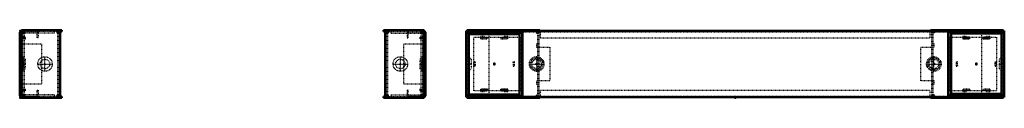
# Model space of a CAD drawing. Header units: millimetres. Extents: x 0 to 3203, y 0 to 1656.
# Tile 6 of 6: x 1742 to 3203, y 662 to 762. Entities that reach past the tile are written whole.
import ezdxf

# ---------------------------------------------------------------- set-up
doc = ezdxf.new("R2010")
doc.units = ezdxf.units.MM
doc.linetypes.add('Center', pattern=[1.5, 0.45, -0.5, 0.05, -0.5])
doc.linetypes.add('Dashed', pattern=[2, 1, -1])
for name, color, linetype, lineweight in [('2d ConnectionPoints', 7, 'Continuous', 50), ('AM_0', 7, 'Continuous', 50), ('AM_7', 7, 'Center', 25), ('AM_9', 6, 'Dashed', 25)]:
    doc.layers.add(name, color=color, linetype=linetype, lineweight=lineweight)

# ---------------------------------------------------------------- blocks, each defined once
blk = doc.blocks.new('26_PF1080_0__P3_1_0_in_PF1080_0__1300')
at = {"layer": 'AM_0'}
for p, q in [((2341.9, 760.2), (2342.4, 760.2)), ((2341.9, 663.2), (2341.9, 760.2)), ((2342.4, 760.2), (2344.4, 758.2)), ((2344.4, 665.2), (2344.4, 758.2)), ((2341.9, 663.2), (2342.4, 663.2)), ((2344.4, 665.2), (2342.4, 663.2))]:
    blk.add_line(p, q, dxfattribs=at)
at = {"layer": 'AM_9'}
for p, q in [((2337.7, 752), (2335.8, 750.5)), ((2336.1, 749.7), (2341.9, 749.7)), ((2336.6, 751.2), (2341.9, 751.2)), ((2338.9, 751.2), (2338.4, 751.9)), ((2343.9, 667.2), (2343.9, 756.2)), ((2343.9, 756.2), (2344.4, 756.2)), ((2338.9, 714.2), (2341.9, 714.2)), ((2338.9, 714.2), (2338.9, 709.2)), ((2338.9, 709.2), (2341.9, 709.2)), ((2335.8, 672.8), (2337.7, 671.3)), ((2341.9, 673.7), (2336.1, 673.7)), ((2336.6, 672.2), (2341.9, 672.2)), ((2338.4, 671.4), (2338.9, 672.2)), ((2343.9, 667.2), (2344.4, 667.2))]:
    blk.add_line(p, q, dxfattribs=at)
for centre, start, end in [((2336.1, 750.2), 128.3636, 273.6243), ((2338, 751.7), 30.0317, 128.3636), ((2336.1, 673.2), 86.3757, 231.6364), ((2338, 671.7), 231.6364, 329.9683)]:
    blk.add_arc(centre, 0.5, start, end, dxfattribs=at)
blk = doc.blocks.new('27_PF1080_0__P5_1_0_in_PF1080_0__1300')
at = {"layer": 'AM_0'}
for p, q in [((2281.9, 760.2), (2281.9, 762.2)), ((2341.9, 762.2), (2281.9, 762.2)), ((2281.9, 760.2), (2288.4, 760.2)), ((2284.4, 664.2), (2284.4, 760.2)), ((2286.4, 757.7), (2286.4, 760.2)), ((2287.4, 760.2), (2287.4, 757.7)), ((2288.4, 757.7), (2288.4, 762.2)), ((2337.9, 757.7), (2337.9, 762.2)), ((2337.9, 760.2), (2339.9, 760.2)), ((2339.9, 760.2), (2339.9, 757.7)), ((2341.9, 760.177), (2341.9, 762.2)), ((2286.4, 758.2), (2284.4, 758.2)), ((2284.4, 757.7), (2288.4, 757.7)), ((2337.9, 757.7), (2341.9, 757.7)), ((2281.9, 664.2), (2288.4, 664.2)), ((2281.9, 664.2), (2281.9, 662.2)), ((2281.9, 662.2), (2341.9, 662.2)), ((2284.4, 666.7), (2288.4, 666.7)), ((2286.4, 666.2), (2284.4, 666.2)), ((2286.4, 664.2), (2286.4, 666.7)), ((2287.4, 666.7), (2287.4, 664.2)), ((2288.4, 662.2), (2288.4, 666.7)), ((2337.9, 662.2), (2337.9, 666.7)), ((2337.9, 666.7), (2341.9, 666.7)), ((2339.9, 664.2), (2337.9, 664.2)), ((2339.9, 666.7), (2339.9, 664.2)), ((2341.9, 662.2), (2341.9, 663.177))]:
    blk.add_line(p, q, dxfattribs=at)
at = {"layer": 'AM_7'}
for p, q in [((2306.9, 700.881), (2306.9, 723.519)), ((2295.581, 712.2), (2318.219, 712.2))]:
    blk.add_line(p, q, dxfattribs=at)
at = {"layer": 'AM_9'}
for p, q in [((2282.4, 760.2), (2282.4, 762.2)), ((2288.4, 760.2), (2337.9, 760.2)), ((2293.3, 757.7), (2293.3, 760.2)), ((2286.4, 757.7), (2286.4, 666.7)), ((2287.4, 757.7), (2287.4, 666.7)), ((2288.4, 666.7), (2288.4, 757.7)), ((2293.3, 757.7), (2337.9, 757.7)), ((2337.9, 666.7), (2337.9, 757.7)), ((2339.9, 757.7), (2339.9, 666.7)), ((2339.9, 752.2), (2341.9, 752.2)), ((2311.9, 742.2), (2341.9, 742.2)), ((2311.9, 682.2), (2311.9, 742.2)), ((2339.9, 737.2), (2341.9, 737.2)), ((2339.9, 723.03), (2336.1, 719.23)), ((2336.1, 705.17), (2336.1, 719.23)), ((2336.1, 705.17), (2339.9, 701.37)), ((2339.9, 687.2), (2341.9, 687.2)), ((2341.9, 682.2), (2311.9, 682.2)), ((2339.9, 672.2), (2341.9, 672.2)), ((2282.4, 664.2), (2282.4, 662.2)), ((2288.4, 664.2), (2337.9, 664.2)), ((2293.3, 666.7), (2337.9, 666.7)), ((2293.3, 664.2), (2293.3, 666.7))]:
    blk.add_line(p, q, dxfattribs=at)
for radius in [10.78, 7.03]:
    blk.add_circle((2306.9, 712.2), radius, dxfattribs=at)
blk = doc.blocks.new('28_PF1080_0__P3_2_0_in_PF1080_0__1300')
at = {"layer": 'AM_0'}
for p, q in [((2341.9, 761.2), (2342.4, 761.2)), ((2342.4, 761.2), (2342.4, 761.2)), ((2343.4, 760.2), (2344.4, 759.2)), ((2344.4, 758.2), (2344.4, 759.2))]:
    blk.add_line(p, q, dxfattribs=at)
at = {"layer": 'AM_9'}
for p, q in [((2342.4, 761.2), (2343.4, 760.2)), ((2335.8, 751.6), (2337.7, 753.1)), ((2341.9, 750.7), (2336.1, 750.7)), ((2336.6, 752.2), (2341.9, 752.2)), ((2338.4, 753), (2338.9, 752.2)), ((2343.9, 756.2), (2343.9, 757.2)), ((2343.9, 757.2), (2344.4, 757.2)), ((2341.9, 715.2), (2338.9, 715.2)), ((2338.9, 714.2), (2338.9, 715.2)), ((2341.9, 710.2), (2338.9, 710.2)), ((2337.7, 672.4), (2335.8, 673.9)), ((2336.1, 674.7), (2341.9, 674.7)), ((2336.6, 673.2), (2341.9, 673.2)), ((2338.9, 673.2), (2338.4, 672.5)), ((2341.9, 664.2), (2342.4, 664.2)), ((2344.4, 666.2), (2342.4, 664.2)), ((2343.9, 668.2), (2344.4, 668.2))]:
    blk.add_line(p, q, dxfattribs=at)
for centre, start, end in [((2336.1, 751.2), 128.3636, 273.6243), ((2338, 752.7), 30.0317, 128.3636), ((2336.1, 674.2), 86.3757, 231.6364), ((2338, 672.7), 231.6364, 329.9683)]:
    blk.add_arc(centre, 0.5, start, end, dxfattribs=at)
blk = doc.blocks.new('29_PF1080_0__P1_1_0_in_PF1080_0__1300')
at = {"layer": 'AM_0'}
for p, q in [((2337.9, 759.7), (2339.9, 759.7)), ((2343.4, 761.2), (2341.9, 761.2)), ((2343.4, 759.2), (2343.4, 761.2)), ((2339.9, 664.7), (2337.9, 664.7)), ((2342.4, 663.2), (2343.4, 663.2)), ((2343.4, 663.2), (2343.4, 664.2))]:
    blk.add_line(p, q, dxfattribs=at)
at = {"layer": 'AM_7'}
blk.add_line((2343.6, 712.2), (2335.8, 712.2), dxfattribs=at)
at = {"layer": 'AM_9'}
for p, q in [((2316.9, 761.2), (2316.9, 751.2)), ((2341.9, 761.2), (2316.9, 761.2)), ((2318.4, 759.7), (2337.9, 759.7)), ((2318.4, 751.2), (2318.4, 759.7)), ((2339.9, 759.7), (2341.9, 759.7)), ((2341, 759.7), (2341.2, 761.2)), ((2316.9, 751.2), (2318.4, 751.2)), ((2343.4, 664.2), (2343.4, 759.2)), ((2339.4, 703.2), (2339.4, 721.2)), ((2341.9, 721.2), (2339.4, 721.2)), ((2339.4, 703.2), (2341.9, 703.2)), ((2318.4, 673.2), (2316.9, 673.2)), ((2316.9, 673.2), (2316.9, 663.2)), ((2318.4, 664.7), (2318.4, 673.2)), ((2316.9, 663.2), (2342.4, 663.2)), ((2337.9, 664.7), (2318.4, 664.7)), ((2341.9, 664.7), (2339.9, 664.7)), ((2341.2, 663.2), (2341, 664.7))]:
    blk.add_line(p, q, dxfattribs=at)
blk = doc.blocks.new('30_PF1080_0__P3_3_0_in_PF1080_0__1300')
at = {"layer": 'AM_0'}
for p, q in [((1742.4, 666.2), (1742.4, 665.2)), ((1743.4, 664.2), (1742.4, 665.2)), ((1744.9, 663.2), (1744.4, 663.2)), ((1744.4, 663.2), (1744.4, 663.2))]:
    blk.add_line(p, q, dxfattribs=at)
at = {"layer": 'AM_9'}
for p, q in [((1742.4, 758.2), (1744.4, 760.2)), ((1744.9, 760.2), (1744.4, 760.2)), ((1742.9, 756.2), (1742.4, 756.2)), ((1750.2, 751.2), (1744.9, 751.2)), ((1750.7, 749.7), (1744.9, 749.7)), ((1747.9, 751.2), (1748.4, 751.9)), ((1749.1, 752), (1751, 750.5)), ((1744.9, 714.2), (1747.9, 714.2)), ((1744.9, 709.2), (1747.9, 709.2)), ((1747.9, 710.2), (1747.9, 709.2)), ((1744.9, 673.7), (1750.7, 673.7)), ((1750.2, 672.2), (1744.9, 672.2)), ((1748.4, 671.4), (1747.9, 672.2)), ((1751, 672.8), (1749.1, 671.3)), ((1742.9, 667.2), (1742.4, 667.2)), ((1742.9, 668.2), (1742.9, 667.2)), ((1744.4, 663.2), (1743.4, 664.2))]:
    blk.add_line(p, q, dxfattribs=at)
for centre, start, end in [((1748.8, 751.7), 51.6364, 149.9683), ((1750.7, 750.2), 266.3757, 51.6364), ((1750.7, 673.2), 308.3636, 93.6243), ((1748.8, 671.7), 210.0317, 308.3636)]:
    blk.add_arc(centre, 0.5, start, end, dxfattribs=at)
blk = doc.blocks.new('31_PF1080_0__P3_4_0_in_PF1080_0__1300')
at = {"layer": 'AM_0'}
for p, q in [((1742.4, 759.2), (1744.4, 761.2)), ((1744.9, 761.2), (1744.4, 761.2)), ((1744.9, 761.2), (1744.9, 664.2)), ((1742.4, 759.2), (1742.4, 666.2)), ((1744.4, 664.2), (1742.4, 666.2)), ((1744.9, 664.2), (1744.4, 664.2))]:
    blk.add_line(p, q, dxfattribs=at)
at = {"layer": 'AM_9'}
for p, q in [((1742.9, 757.2), (1742.4, 757.2)), ((1742.9, 757.2), (1742.9, 668.2)), ((1750.2, 752.2), (1744.9, 752.2)), ((1744.9, 750.7), (1750.7, 750.7)), ((1748.4, 753), (1747.9, 752.2)), ((1751, 751.6), (1749.1, 753.1)), ((1747.9, 715.2), (1744.9, 715.2)), ((1747.9, 710.2), (1744.9, 710.2)), ((1747.9, 710.2), (1747.9, 715.2)), ((1750.7, 674.7), (1744.9, 674.7)), ((1750.2, 673.2), (1744.9, 673.2)), ((1747.9, 673.2), (1748.4, 672.5)), ((1749.1, 672.4), (1751, 673.9)), ((1742.9, 668.2), (1742.4, 668.2))]:
    blk.add_line(p, q, dxfattribs=at)
for centre, start, end in [((1748.8, 752.7), 51.6364, 149.9683), ((1750.7, 751.2), 266.3757, 51.6364), ((1748.8, 672.7), 210.0317, 308.3636), ((1750.7, 674.2), 308.3636, 93.6243)]:
    blk.add_arc(centre, 0.5, start, end, dxfattribs=at)
blk = doc.blocks.new('32_PF1080_0__P5_2_0_in_PF1080_0__1300')
at = {"layer": 'AM_0'}
for p, q in [((1804.9, 762.2), (1744.9, 762.2)), ((1744.9, 762.2), (1744.9, 761.223)), ((1746.9, 757.7), (1746.9, 760.2)), ((1746.9, 760.2), (1748.9, 760.2)), ((1748.9, 762.2), (1748.9, 757.7)), ((1798.4, 762.2), (1798.4, 757.7)), ((1804.9, 760.2), (1798.4, 760.2)), ((1799.4, 757.7), (1799.4, 760.2)), ((1800.4, 760.2), (1800.4, 757.7)), ((1802.4, 760.2), (1802.4, 664.2)), ((1804.9, 760.2), (1804.9, 762.2)), ((1748.9, 757.7), (1744.9, 757.7)), ((1802.4, 757.7), (1798.4, 757.7)), ((1800.4, 758.2), (1802.4, 758.2)), ((1748.9, 666.7), (1744.9, 666.7)), ((1744.9, 664.223), (1744.9, 662.2)), ((1744.9, 662.2), (1804.9, 662.2)), ((1746.9, 664.2), (1746.9, 666.7)), ((1748.9, 664.2), (1746.9, 664.2)), ((1748.9, 666.7), (1748.9, 662.2)), ((1802.4, 666.7), (1798.4, 666.7)), ((1798.4, 666.7), (1798.4, 662.2)), ((1804.9, 664.2), (1798.4, 664.2)), ((1799.4, 664.2), (1799.4, 666.7)), ((1800.4, 666.7), (1800.4, 664.2)), ((1800.4, 666.2), (1802.4, 666.2)), ((1804.9, 664.2), (1804.9, 662.2))]:
    blk.add_line(p, q, dxfattribs=at)
at = {"layer": 'AM_7'}
for p, q in [((1779.9, 700.881), (1779.9, 723.519)), ((1768.581, 712.2), (1791.219, 712.2))]:
    blk.add_line(p, q, dxfattribs=at)
at = {"layer": 'AM_9'}
for p, q in [((1798.4, 760.2), (1748.9, 760.2)), ((1793.5, 760.2), (1793.5, 757.7)), ((1804.4, 760.2), (1804.4, 762.2)), ((1746.9, 752.2), (1744.9, 752.2)), ((1746.9, 666.7), (1746.9, 757.7)), ((1793.5, 757.7), (1748.9, 757.7)), ((1748.9, 757.7), (1748.9, 666.7)), ((1798.4, 757.7), (1798.4, 666.7)), ((1799.4, 666.7), (1799.4, 757.7)), ((1800.4, 666.7), (1800.4, 757.7)), ((1744.9, 742.2), (1774.9, 742.2)), ((1746.9, 737.2), (1744.9, 737.2)), ((1774.9, 742.2), (1774.9, 682.2)), ((1750.7, 719.23), (1746.9, 723.03)), ((1750.7, 719.23), (1750.7, 705.17)), ((1746.9, 701.37), (1750.7, 705.17)), ((1746.9, 687.2), (1744.9, 687.2)), ((1774.9, 682.2), (1744.9, 682.2)), ((1746.9, 672.2), (1744.9, 672.2)), ((1793.5, 666.7), (1748.9, 666.7)), ((1798.4, 664.2), (1748.9, 664.2)), ((1793.5, 666.7), (1793.5, 664.2)), ((1804.4, 664.2), (1804.4, 662.2))]:
    blk.add_line(p, q, dxfattribs=at)
for radius in [10.78, 7.03]:
    blk.add_circle((1779.9, 712.2), radius, dxfattribs=at)
blk = doc.blocks.new('33_PF1080_0__P1_2_0_in_PF1080_0__1300')
at = {"layer": 'AM_0'}
for p, q in [((1743.4, 761.2), (1744.4, 761.2)), ((1743.4, 760.2), (1743.4, 761.2)), ((1748.9, 759.7), (1746.9, 759.7)), ((1743.4, 663.2), (1743.4, 665.2)), ((1744.9, 663.2), (1743.4, 663.2)), ((1746.9, 664.7), (1748.9, 664.7))]:
    blk.add_line(p, q, dxfattribs=at)
at = {"layer": 'AM_7'}
blk.add_line((1743.2, 712.2), (1751, 712.2), dxfattribs=at)
at = {"layer": 'AM_9'}
for p, q in [((1743.4, 665.2), (1743.4, 760.2)), ((1744.4, 761.2), (1769.9, 761.2)), ((1746.9, 759.7), (1744.9, 759.7)), ((1745.6, 761.2), (1745.8, 759.7)), ((1768.4, 759.7), (1748.9, 759.7)), ((1768.4, 751.2), (1768.4, 759.7)), ((1769.9, 761.2), (1769.9, 751.2)), ((1769.9, 751.2), (1768.4, 751.2)), ((1747.4, 721.2), (1744.9, 721.2)), ((1747.4, 721.2), (1747.4, 703.2)), ((1744.9, 703.2), (1747.4, 703.2)), ((1768.4, 673.2), (1769.9, 673.2)), ((1768.4, 664.7), (1768.4, 673.2)), ((1769.9, 673.2), (1769.9, 663.2)), ((1744.9, 664.7), (1746.9, 664.7)), ((1769.9, 663.2), (1744.9, 663.2)), ((1745.8, 664.7), (1745.6, 663.2)), ((1748.9, 664.7), (1768.4, 664.7))]:
    blk.add_line(p, q, dxfattribs=at)
blk = doc.blocks.new('34_PF1080_0__P3_1_0_in_PF1080_0__1300')
at = {"layer": 'AM_0'}
for p, q in [((3201.1, 663.2), (3202.6, 663.2)), ((3202.6, 663.2), (3202.6, 664.2))]:
    blk.add_line(p, q, dxfattribs=at)
at = {"layer": 'AM_9'}
for p, q in [((3202.6, 760.2), (3119.6, 760.2)), ((3202.6, 758.2), (3119.6, 758.2)), ((3198.6, 756.2), (3123.6, 756.2)), ((3146.1, 752.2), (3141.1, 752.2)), ((3146.1, 752), (3141.1, 752)), ((3146.1, 751.9), (3141.1, 751.9)), ((3151.1, 751.2), (3141.1, 751.2)), ((3141.1, 750.7), (3141.1, 749.7)), ((3151.1, 750.5), (3141.1, 750.5)), ((3151.1, 749.7), (3141.1, 749.7)), ((3141.1, 749.7), (3151.1, 749.7)), ((3146.1, 752.2), (3146.1, 751.2)), ((3151.1, 750.7), (3151.1, 749.7)), ((3181.1, 751.2), (3171.1, 751.2)), ((3171.1, 749.7), (3171.1, 750.7)), ((3181.1, 750.5), (3171.1, 750.5)), ((3181.1, 749.7), (3171.1, 749.7)), ((3171.1, 749.7), (3181.1, 749.7)), ((3176.1, 751.2), (3176.1, 752.2)), ((3181.1, 752.2), (3176.1, 752.2)), ((3181.1, 752), (3176.1, 752)), ((3181.1, 751.9), (3176.1, 751.9)), ((3181.1, 750.7), (3181.1, 749.7)), ((3131.1, 714.2), (3133.1, 714.2)), ((3131.1, 710.2), (3131.1, 709.2)), ((3131.1, 709.2), (3133.1, 709.2)), ((3133.1, 710.2), (3133.1, 709.2)), ((3189.1, 714.2), (3191.1, 714.2)), ((3189.1, 710.2), (3189.1, 709.2)), ((3189.1, 709.2), (3191.1, 709.2)), ((3151.1, 673.7), (3141.1, 673.7)), ((3151.1, 673.7), (3141.1, 673.7)), ((3151.1, 672.8), (3141.1, 672.8)), ((3151.1, 672.2), (3141.1, 672.2)), ((3141.1, 672.2), (3141.1, 671.2)), ((3146.1, 672.2), (3146.1, 671.2)), ((3151.1, 673.2), (3151.1, 672.2)), ((3181.1, 673.7), (3171.1, 673.7)), ((3181.1, 673.7), (3171.1, 673.7)), ((3171.1, 672.2), (3171.1, 673.2)), ((3181.1, 672.8), (3171.1, 672.8)), ((3181.1, 672.2), (3171.1, 672.2)), ((3176.1, 671.2), (3176.1, 672.2)), ((3181.1, 672.2), (3181.1, 671.2)), ((3119.6, 665.2), (3202.6, 665.2)), ((3119.6, 664.2), (3119.6, 663.2)), ((3119.6, 663.2), (3201.1, 663.2)), ((3123.6, 668.2), (3123.6, 667.2)), ((3123.6, 667.2), (3198.6, 667.2)), ((3146.1, 671.4), (3141.1, 671.4)), ((3146.1, 671.3), (3141.1, 671.3)), ((3141.1, 671.2), (3146.1, 671.2)), ((3181.1, 671.4), (3176.1, 671.4)), ((3181.1, 671.3), (3176.1, 671.3)), ((3176.1, 671.2), (3181.1, 671.2)), ((3198.6, 667.2), (3198.6, 668.2))]:
    blk.add_line(p, q, dxfattribs=at)
blk = doc.blocks.new('35_PF1080_0__P3_2_0_in_PF1080_0__1300')
at = {"layer": 'AM_0'}
for p, q in [((2404.6, 761.2), (2404.6, 760.2)), ((2406.1, 761.2), (2404.6, 761.2))]:
    blk.add_line(p, q, dxfattribs=at)
at = {"layer": 'AM_9'}
for p, q in [((2487.6, 761.2), (2406.1, 761.2)), ((2487.6, 760.2), (2487.6, 761.2)), ((2487.6, 759.2), (2404.6, 759.2)), ((2408.6, 757.2), (2408.6, 756.2)), ((2483.6, 757.2), (2408.6, 757.2)), ((2426.1, 752.2), (2426.1, 753.2)), ((2431.1, 753.2), (2426.1, 753.2)), ((2426.1, 753.1), (2431.1, 753.1)), ((2426.1, 753), (2431.1, 753)), ((2426.1, 752.2), (2436.1, 752.2)), ((2426.1, 751.6), (2436.1, 751.6)), ((2426.1, 750.7), (2436.1, 750.7)), ((2426.1, 750.7), (2436.1, 750.7)), ((2431.1, 753.2), (2431.1, 752.2)), ((2436.1, 752.2), (2436.1, 751.2)), ((2456.1, 752.2), (2466.1, 752.2)), ((2456.1, 751.2), (2456.1, 752.2)), ((2456.1, 751.6), (2466.1, 751.6)), ((2456.1, 750.7), (2466.1, 750.7)), ((2456.1, 750.7), (2466.1, 750.7)), ((2461.1, 752.2), (2461.1, 753.2)), ((2466.1, 753.2), (2461.1, 753.2)), ((2461.1, 753.1), (2466.1, 753.1)), ((2461.1, 753), (2466.1, 753)), ((2466.1, 752.2), (2466.1, 753.2)), ((2483.6, 756.2), (2483.6, 757.2)), ((2418.1, 715.2), (2416.1, 715.2)), ((2418.1, 710.2), (2416.1, 710.2)), ((2418.1, 714.2), (2418.1, 715.2)), ((2476.1, 715.2), (2474.1, 715.2)), ((2474.1, 714.2), (2474.1, 715.2)), ((2476.1, 710.2), (2474.1, 710.2)), ((2476.1, 714.2), (2476.1, 715.2)), ((2426.1, 673.7), (2426.1, 674.7)), ((2426.1, 674.7), (2436.1, 674.7)), ((2436.1, 674.7), (2426.1, 674.7)), ((2426.1, 673.9), (2436.1, 673.9)), ((2426.1, 673.2), (2436.1, 673.2)), ((2426.1, 672.5), (2431.1, 672.5)), ((2426.1, 672.4), (2431.1, 672.4)), ((2426.1, 672.2), (2431.1, 672.2)), ((2431.1, 673.2), (2431.1, 672.2)), ((2436.1, 674.7), (2436.1, 673.7)), ((2456.1, 673.7), (2456.1, 674.7)), ((2456.1, 674.7), (2466.1, 674.7)), ((2466.1, 674.7), (2456.1, 674.7)), ((2456.1, 673.9), (2466.1, 673.9)), ((2456.1, 673.2), (2466.1, 673.2)), ((2461.1, 672.2), (2461.1, 673.2)), ((2461.1, 672.5), (2466.1, 672.5)), ((2461.1, 672.4), (2466.1, 672.4)), ((2461.1, 672.2), (2466.1, 672.2)), ((2466.1, 673.7), (2466.1, 674.7)), ((2404.6, 666.2), (2487.6, 666.2)), ((2404.6, 664.2), (2487.6, 664.2)), ((2408.6, 668.2), (2483.6, 668.2))]:
    blk.add_line(p, q, dxfattribs=at)
blk = doc.blocks.new('36_PF1080_0__P3_3_0_in_PF1080_0__1300')
at = {"layer": 'AM_0'}
for p, q in [((2404.6, 760.2), (2487.6, 760.2)), ((2404.6, 760.2), (2404.6, 663.2)), ((2487.6, 663.2), (2487.6, 760.2)), ((2404.6, 758.2), (2487.6, 758.2)), ((2408.6, 667.2), (2408.6, 756.2)), ((2408.6, 756.2), (2483.6, 756.2)), ((2483.6, 756.2), (2483.6, 667.2)), ((2487.6, 665.2), (2404.6, 665.2)), ((2404.6, 663.2), (2487.6, 663.2)), ((2483.6, 667.2), (2408.6, 667.2))]:
    blk.add_line(p, q, dxfattribs=at)
at = {"layer": 'AM_9'}
for p, q in [((2431.1, 752.2), (2426.1, 752.2)), ((2426.1, 749.7), (2426.1, 752.2)), ((2426.1, 752), (2431.1, 752)), ((2426.1, 751.9), (2431.1, 751.9)), ((2436.1, 751.2), (2426.1, 751.2)), ((2426.1, 750.5), (2436.1, 750.5)), ((2426.1, 749.7), (2436.1, 749.7)), ((2426.1, 749.7), (2436.1, 749.7)), ((2431.1, 752.2), (2431.1, 751.2)), ((2436.1, 751.2), (2436.1, 749.7)), ((2466.1, 751.2), (2456.1, 751.2)), ((2456.1, 751.2), (2456.1, 749.7)), ((2456.1, 750.5), (2466.1, 750.5)), ((2456.1, 749.7), (2466.1, 749.7)), ((2456.1, 749.7), (2466.1, 749.7)), ((2461.1, 751.2), (2461.1, 752.2)), ((2466.1, 752.2), (2461.1, 752.2)), ((2461.1, 752), (2466.1, 752)), ((2461.1, 751.9), (2466.1, 751.9)), ((2466.1, 749.7), (2466.1, 752.2)), ((2416.1, 714.2), (2418.1, 714.2)), ((2416.1, 714.2), (2416.1, 709.2)), ((2416.1, 709.2), (2418.1, 709.2)), ((2418.1, 714.2), (2418.1, 709.2)), ((2474.1, 714.2), (2474.1, 709.2)), ((2474.1, 714.2), (2476.1, 714.2)), ((2474.1, 709.2), (2476.1, 709.2)), ((2476.1, 709.2), (2476.1, 714.2)), ((2426.1, 671.2), (2426.1, 673.7)), ((2436.1, 673.7), (2426.1, 673.7)), ((2426.1, 673.7), (2436.1, 673.7)), ((2426.1, 672.8), (2436.1, 672.8)), ((2426.1, 672.2), (2436.1, 672.2)), ((2431.1, 672.2), (2431.1, 671.2)), ((2436.1, 673.7), (2436.1, 672.2)), ((2466.1, 673.7), (2456.1, 673.7)), ((2456.1, 673.7), (2456.1, 672.2)), ((2456.1, 673.7), (2466.1, 673.7)), ((2456.1, 672.8), (2466.1, 672.8)), ((2456.1, 672.2), (2466.1, 672.2)), ((2461.1, 671.2), (2461.1, 672.2)), ((2466.1, 671.2), (2466.1, 673.7)), ((2426.1, 671.4), (2431.1, 671.4)), ((2426.1, 671.3), (2431.1, 671.3)), ((2426.1, 671.2), (2431.1, 671.2)), ((2461.1, 671.4), (2466.1, 671.4)), ((2461.1, 671.3), (2466.1, 671.3)), ((2461.1, 671.2), (2466.1, 671.2))]:
    blk.add_line(p, q, dxfattribs=at)
blk = doc.blocks.new('37_PF1080_0__P5_1_0_in_PF1080_0__1300')
at = {"layer": 'AM_0'}
for p, q in [((2406.1, 762.2), (2513.9, 762.2)), ((2406.1, 760.177), (2406.1, 762.2)), ((2408.15, 760.2), (2410.1, 760.2)), ((2408.15, 760.177), (2408.15, 760.2)), ((2410.1, 760.177), (2410.1, 762.2)), ((2508.65, 761.2), (2508.65, 762.2)), ((2513.9, 761.2), (2513.9, 762.2)), ((2406.1, 662.2), (2406.1, 663.177)), ((2406.1, 662.2), (2513.9, 662.2)), ((2410.1, 662.2), (2410.1, 663.177)), ((2508.65, 662.2), (2508.65, 663.2)), ((2513.9, 663.2), (2513.9, 662.2))]:
    blk.add_line(p, q, dxfattribs=at)
at = {"layer": 'AM_7'}
for p, q in [((2509.1, 700.829), (2509.1, 723.572)), ((2412.19, 712.2), (2405.81, 712.2)), ((2497.729, 712.2), (2520.472, 712.2))]:
    blk.add_line(p, q, dxfattribs=at)
at = {"layer": 'AM_9'}
for p, q in [((2406.1, 663.177), (2406.1, 760.177)), ((2408.15, 664.2), (2408.15, 760.177)), ((2410.1, 760.2), (2513.9, 760.2)), ((2410.1, 757.7), (2410.1, 760.177)), ((2411.1, 760.2), (2411.1, 762.2)), ((2426.1, 760.2), (2426.1, 762.2)), ((2426.6, 758.2), (2426.6, 760.2)), ((2438.1, 760.2), (2438.1, 664.2)), ((2508.65, 757.7), (2508.65, 761.2)), ((2510.65, 664.2), (2510.65, 760.2)), ((2512.65, 664.2), (2512.65, 760.2)), ((2513.9, 760.2), (2513.9, 761.2)), ((2406.1, 757.7), (2410.1, 757.7)), ((2408.1, 757.7), (2408.1, 666.7)), ((2410.1, 758.2), (2426.6, 758.2)), ((2416.1, 752.2), (2486.1, 752.2)), ((2416.1, 672.2), (2416.1, 752.2)), ((2486.1, 752.2), (2486.1, 672.2)), ((2508.65, 757.7), (2512.65, 757.7)), ((2508.65, 742.2), (2508.65, 737.2)), ((2508.65, 742.2), (2512.65, 742.2)), ((2508.65, 737.2), (2528.6, 737.2)), ((2528.6, 737.2), (2528.6, 687.2)), ((2411.9, 719.23), (2408.15, 722.98)), ((2411.9, 719.23), (2411.9, 705.17)), ((2408.15, 701.42), (2411.9, 705.17)), ((2508.65, 687.2), (2508.65, 682.2)), ((2528.6, 687.2), (2508.65, 687.2)), ((2486.1, 672.2), (2416.1, 672.2)), ((2508.65, 682.2), (2512.65, 682.2)), ((2406.1, 666.7), (2410.1, 666.7)), ((2513.9, 664.2), (2408.15, 664.2)), ((2410.1, 663.177), (2410.1, 666.7)), ((2426.6, 666.2), (2410.1, 666.2)), ((2411.1, 664.2), (2411.1, 662.2)), ((2426.1, 664.2), (2426.1, 662.2)), ((2426.6, 664.2), (2426.6, 666.2)), ((2508.65, 666.7), (2512.65, 666.7)), ((2508.65, 663.2), (2508.65, 666.7)), ((2513.9, 664.2), (2513.9, 663.2))]:
    blk.add_line(p, q, dxfattribs=at)
for radius in [10.83, 7.03]:
    blk.add_circle((2509.1, 712.2), radius, dxfattribs=at)
blk = doc.blocks.new('38_PF1080_0__P3_4_0_in_PF1080_0__1300')
at = {"layer": 'AM_0'}
for p, q in [((3119.6, 761.2), (3119.6, 664.2)), ((3202.6, 761.2), (3119.6, 761.2)), ((3202.6, 664.2), (3202.6, 761.2)), ((3119.6, 759.2), (3202.6, 759.2)), ((3123.6, 668.2), (3123.6, 757.2)), ((3123.6, 757.2), (3198.6, 757.2)), ((3198.6, 757.2), (3198.6, 668.2)), ((3202.6, 666.2), (3119.6, 666.2)), ((3202.6, 664.2), (3119.6, 664.2)), ((3198.6, 668.2), (3123.6, 668.2))]:
    blk.add_line(p, q, dxfattribs=at)
at = {"layer": 'AM_9'}
for p, q in [((3146.1, 753.2), (3141.1, 753.2)), ((3141.1, 753.2), (3141.1, 750.7)), ((3146.1, 753.1), (3141.1, 753.1)), ((3146.1, 753), (3141.1, 753)), ((3151.1, 752.2), (3141.1, 752.2)), ((3151.1, 751.6), (3141.1, 751.6)), ((3141.1, 750.7), (3151.1, 750.7)), ((3151.1, 750.7), (3141.1, 750.7)), ((3146.1, 753.2), (3146.1, 752.2)), ((3151.1, 750.7), (3151.1, 752.2)), ((3181.1, 752.2), (3171.1, 752.2)), ((3171.1, 750.7), (3171.1, 752.2)), ((3181.1, 751.6), (3171.1, 751.6)), ((3171.1, 750.7), (3181.1, 750.7)), ((3181.1, 750.7), (3171.1, 750.7)), ((3176.1, 752.2), (3176.1, 753.2)), ((3181.1, 753.2), (3176.1, 753.2)), ((3181.1, 753.1), (3176.1, 753.1)), ((3181.1, 753), (3176.1, 753)), ((3181.1, 753.2), (3181.1, 750.7)), ((3131.1, 715.2), (3131.1, 710.2)), ((3133.1, 715.2), (3131.1, 715.2)), ((3133.1, 710.2), (3131.1, 710.2)), ((3133.1, 710.2), (3133.1, 715.2)), ((3189.1, 710.2), (3189.1, 715.2)), ((3191.1, 715.2), (3189.1, 715.2)), ((3191.1, 710.2), (3189.1, 710.2)), ((3191.1, 710.2), (3191.1, 715.2)), ((3151.1, 674.7), (3141.1, 674.7)), ((3141.1, 674.7), (3141.1, 672.2)), ((3151.1, 674.7), (3141.1, 674.7)), ((3151.1, 673.9), (3141.1, 673.9)), ((3141.1, 673.2), (3151.1, 673.2)), ((3146.1, 672.5), (3141.1, 672.5)), ((3146.1, 672.4), (3141.1, 672.4)), ((3141.1, 672.2), (3146.1, 672.2)), ((3146.1, 673.2), (3146.1, 672.2)), ((3151.1, 674.7), (3151.1, 673.2)), ((3171.1, 673.2), (3171.1, 674.7)), ((3181.1, 674.7), (3171.1, 674.7)), ((3181.1, 674.7), (3171.1, 674.7)), ((3181.1, 673.9), (3171.1, 673.9)), ((3171.1, 673.2), (3181.1, 673.2)), ((3176.1, 672.2), (3176.1, 673.2)), ((3181.1, 672.5), (3176.1, 672.5)), ((3181.1, 672.4), (3176.1, 672.4)), ((3176.1, 672.2), (3181.1, 672.2)), ((3181.1, 674.7), (3181.1, 672.2))]:
    blk.add_line(p, q, dxfattribs=at)
blk = doc.blocks.new('39_PF1080_0__P5_2_0_in_PF1080_0__1300')
at = {"layer": 'AM_0'}
for p, q in [((3093.3, 761.2), (3093.3, 762.2)), ((3093.3, 762.2), (3201.1, 762.2)), ((3098.55, 762.2), (3098.55, 761.2)), ((3197.1, 762.2), (3197.1, 761.223)), ((3201.1, 762.2), (3201.1, 761.223)), ((3093.3, 663.2), (3093.3, 662.2)), ((3201.1, 662.2), (3093.3, 662.2)), ((3098.55, 663.2), (3098.55, 662.2)), ((3197.1, 664.223), (3197.1, 662.2)), ((3199.05, 664.2), (3197.1, 664.2)), ((3199.05, 664.223), (3199.05, 664.2)), ((3201.1, 664.223), (3201.1, 662.2))]:
    blk.add_line(p, q, dxfattribs=at)
at = {"layer": 'AM_7'}
for p, q in [((3098.1, 700.829), (3098.1, 723.572)), ((3086.729, 712.2), (3109.472, 712.2)), ((3195.01, 712.2), (3201.39, 712.2))]:
    blk.add_line(p, q, dxfattribs=at)
at = {"layer": 'AM_9'}
for p, q in [((3093.3, 760.2), (3093.3, 761.2)), ((3093.3, 760.2), (3199.05, 760.2)), ((3094.55, 760.2), (3094.55, 664.2)), ((3096.55, 760.2), (3096.55, 664.2)), ((3098.55, 761.2), (3098.55, 757.7)), ((3169.1, 664.2), (3169.1, 760.2)), ((3180.6, 760.2), (3180.6, 758.2)), ((3181.1, 760.2), (3181.1, 762.2)), ((3196.1, 760.2), (3196.1, 762.2)), ((3197.1, 761.223), (3197.1, 757.7)), ((3199.05, 760.2), (3199.05, 664.223)), ((3201.1, 761.223), (3201.1, 664.223)), ((3098.55, 757.7), (3094.55, 757.7)), ((3121.1, 672.2), (3121.1, 752.2)), ((3121.1, 752.2), (3191.1, 752.2)), ((3180.6, 758.2), (3197.1, 758.2)), ((3191.1, 752.2), (3191.1, 672.2)), ((3201.1, 757.7), (3197.1, 757.7)), ((3199.1, 666.7), (3199.1, 757.7)), ((3078.6, 737.2), (3098.55, 737.2)), ((3078.6, 687.2), (3078.6, 737.2)), ((3098.55, 742.2), (3094.55, 742.2)), ((3098.55, 737.2), (3098.55, 742.2)), ((3199.05, 722.98), (3195.3, 719.23)), ((3195.3, 705.17), (3195.3, 719.23)), ((3195.3, 705.17), (3199.05, 701.42)), ((3098.55, 687.2), (3078.6, 687.2)), ((3098.55, 682.2), (3098.55, 687.2)), ((3098.55, 682.2), (3094.55, 682.2)), ((3191.1, 672.2), (3121.1, 672.2)), ((3093.3, 664.2), (3093.3, 663.2)), ((3197.1, 664.2), (3093.3, 664.2)), ((3098.55, 666.7), (3094.55, 666.7)), ((3098.55, 666.7), (3098.55, 663.2)), ((3197.1, 666.2), (3180.6, 666.2)), ((3180.6, 666.2), (3180.6, 664.2)), ((3181.1, 664.2), (3181.1, 662.2)), ((3196.1, 664.2), (3196.1, 662.2)), ((3197.1, 666.7), (3197.1, 664.223)), ((3201.1, 666.7), (3197.1, 666.7))]:
    blk.add_line(p, q, dxfattribs=at)
for radius in [10.83, 7.03]:
    blk.add_circle((3098.1, 712.2), radius, dxfattribs=at)
blk = doc.blocks.new('40_PF1080_0__P1_0_in_PF1080_0__1300')
at = {"layer": 'AM_0'}
for p, q in [((2488.1, 761.2), (3119.1, 761.2)), ((2488.1, 663.2), (2488.1, 761.2)), ((3119.1, 663.2), (3119.1, 761.2)), ((2488.1, 663.2), (3119.1, 663.2))]:
    blk.add_line(p, q, dxfattribs=at)
at = {"layer": 'AM_9'}
for p, q in [((2488.1, 759.7), (3119.1, 759.7)), ((2514.6, 751.2), (2514.6, 761.2)), ((3092.6, 751.2), (3092.6, 761.2)), ((2514.6, 751.2), (3092.6, 751.2)), ((2514.6, 663.2), (2514.6, 673.2)), ((2514.6, 673.2), (3092.6, 673.2)), ((3092.6, 663.2), (3092.6, 673.2)), ((2488.1, 664.7), (3119.1, 664.7))]:
    blk.add_line(p, q, dxfattribs=at)
for centre in [(2509.1, 712.2), (3098.1, 712.2)]:
    blk.add_circle(centre, 9, dxfattribs=at)

msp = doc.modelspace()

# ---------------------------------------------------------------- linework, layer by layer
at = {"layer": '2d ConnectionPoints'}
for p in [(1743.4, 761.2), (2803.6, 761.2), (1743.4, 712.2), (1743.4, 712.2), (1744.9, 712.723), (1744.9, 712.723), (1744.9, 712.2), (1744.9, 712.2), (1744.9, 711.677), (1744.9, 711.677), (1744.9, 711.677), (2341.9, 712.723), (2341.9, 712.723), (2341.9, 712.723), (2341.9, 712.2), (2341.9, 712.2), (2341.9, 711.677), (2341.9, 711.677), (2446.1, 712.723), (2446.1, 712.723), (2446.1, 711.677), (2446.1, 711.677), (2509.1, 712.2), (2509.1, 712.2), (2509.1, 712.2), (3098.1, 712.2), (3098.1, 712.2), (3098.1, 712.2), (3161.1, 712.723), (3161.1, 712.723), (3161.1, 712.723), (3161.1, 711.677), (3161.1, 711.677), (1743.4, 663.2), (1743.4, 662.2), (1743.4, 662.2), (2803.6, 663.2), (2803.6, 662.2), (2803.6, 662.2)]:
    msp.add_point(p, dxfattribs=at)

# ---------------------------------------------------------------- block references
for name in ['31_PF1080_0__P3_4_0_in_PF1080_0__1300', '30_PF1080_0__P3_3_0_in_PF1080_0__1300', '33_PF1080_0__P1_2_0_in_PF1080_0__1300', '32_PF1080_0__P5_2_0_in_PF1080_0__1300', '27_PF1080_0__P5_1_0_in_PF1080_0__1300', '29_PF1080_0__P1_1_0_in_PF1080_0__1300', '28_PF1080_0__P3_2_0_in_PF1080_0__1300', '26_PF1080_0__P3_1_0_in_PF1080_0__1300', '35_PF1080_0__P3_2_0_in_PF1080_0__1300', '36_PF1080_0__P3_3_0_in_PF1080_0__1300', '37_PF1080_0__P5_1_0_in_PF1080_0__1300', '40_PF1080_0__P1_0_in_PF1080_0__1300', '39_PF1080_0__P5_2_0_in_PF1080_0__1300', '38_PF1080_0__P3_4_0_in_PF1080_0__1300', '34_PF1080_0__P3_1_0_in_PF1080_0__1300']:
    msp.add_blockref(name, (0, 0))

doc.saveas('drawing.dxf')
